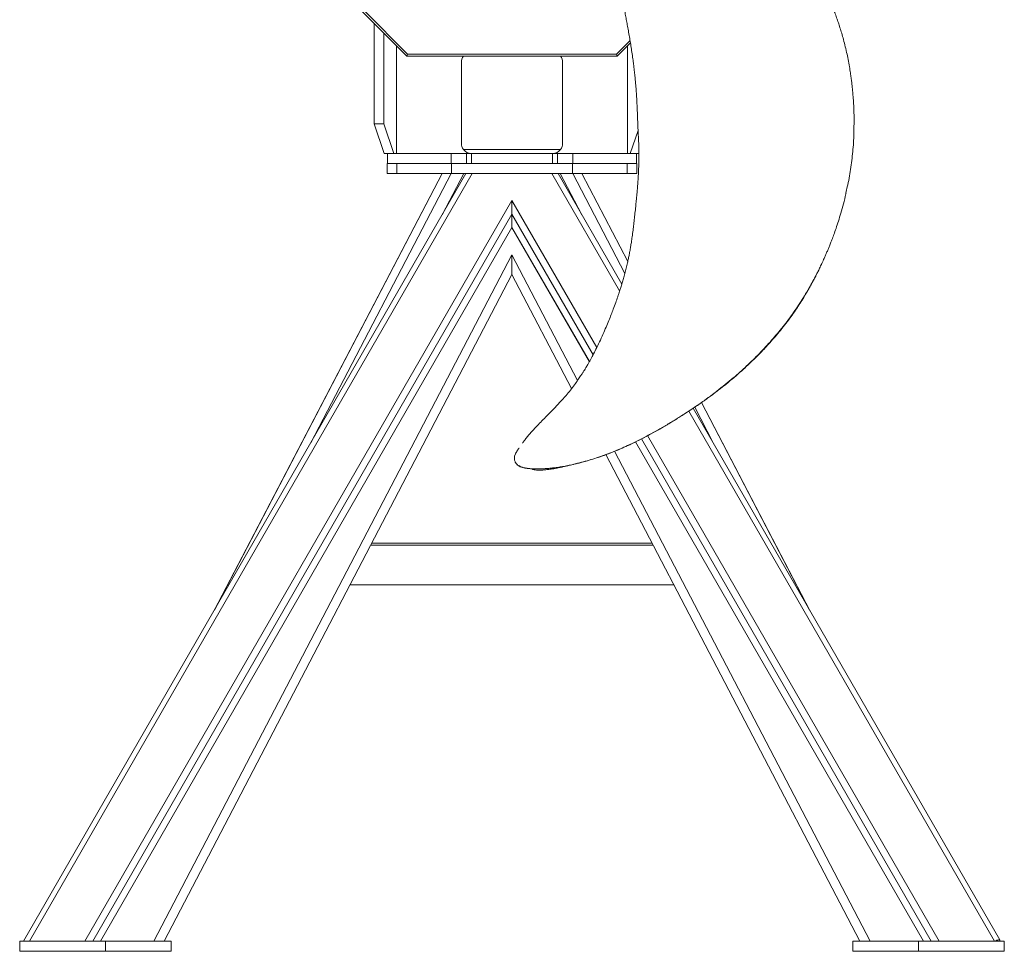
# Model space of a CAD drawing. Header units: millimetres. Extents: x 11 to 989, y 35 to 2279.
# Tile 1 of 4: x 11 to 989, y 35 to 960. Entities that reach past the tile are written whole.
import ezdxf

# ---------------------------------------------------------------- set-up
doc = ezdxf.new("R2010")
doc.units = ezdxf.units.MM

msp = doc.modelspace()

# ---------------------------------------------------------------- linework, layer by layer
at = {"color": 7, "linetype": 'Continuous', "lineweight": 15}
for p, q in [((396.27, 926.07), (353.5, 968.84)), ((351.4, 967.97), (395.4, 923.97)), ((363.03, 856.61), (363.03, 956.34)), ((372.48, 856.61), (372.48, 946.89)), ((603.53, 926.07), (617.12, 939.66)), ((385.22, 934.16), (385.22, 827.44)), ((617.55, 937.12), (604.4, 923.97)), ((614.59, 827.44), (614.59, 934.16)), ((396.27, 926.07), (395.4, 923.97)), ((395.4, 923.97), (604.4, 923.97)), ((603.53, 926.07), (396.27, 926.07)), ((603.53, 926.07), (604.4, 923.97)), ((449.6, 837.27), (449.6, 917.75)), ((550.2, 837.27), (550.2, 917.75)), ((372.48, 856.61), (363.03, 856.61)), ((363.03, 856.61), (373.01, 827.44)), ((372.48, 856.61), (382.46, 827.44)), ((839.57, 855.22), (839.58, 856.31)), ((839.71, 855.64), (839.71, 856.31)), ((625.13, 850.23), (617.34, 827.44)), ((451.61, 831.24), (548.19, 831.24)), ((376.16, 827.44), (373.01, 827.44)), ((376.16, 817.38), (376.16, 827.44)), ((439.54, 827.44), (376.16, 827.44)), ((439.54, 817.38), (439.54, 827.44)), ((457.54, 827.44), (439.54, 827.44)), ((454.63, 817.38), (454.63, 827.21)), ((454.63, 827.21), (459.66, 827.21)), ((459.66, 827.21), (540.14, 827.21)), ((459.66, 827.21), (459.66, 817.38)), ((540.14, 827.21), (545.17, 827.21)), ((540.14, 817.38), (540.14, 827.21)), ((560.26, 827.44), (542.26, 827.44)), ((545.17, 827.21), (545.17, 817.38)), ((560.26, 817.38), (560.26, 827.44)), ((623.64, 827.44), (560.26, 827.44)), ((623.64, 817.38), (623.64, 827.44)), ((625.93, 827.44), (623.64, 827.44)), ((376.03, 807.35), (376.03, 817.38)), ((376.16, 817.38), (376.03, 817.38)), ((407.45, 817.38), (376.16, 817.38)), ((385.56, 807.35), (385.56, 817.38)), ((439.72, 817.38), (407.45, 817.38)), ((560.08, 817.38), (439.72, 817.38)), ((439.72, 817.38), (439.72, 807.35)), ((560.08, 807.35), (560.08, 817.38)), ((592.35, 817.38), (560.08, 817.38)), ((623.64, 817.38), (592.35, 817.38)), ((614.24, 807.35), (614.24, 817.38)), ((623.77, 817.38), (623.64, 817.38)), ((623.77, 807.35), (623.77, 817.38)), ((454.2, 807.35), (14.63, 45.07)), ((20.62, 45.07), (460.19, 807.35)), ((430.44, 807.35), (203.99, 373.45)), ((430.5, 807.35), (204.59, 374.49)), ((439.56, 807.35), (300.06, 540.04)), ((376.03, 807.35), (385.56, 807.35)), ((385.56, 807.35), (439.72, 807.35)), ((451.95, 807.35), (430.55, 766.34)), ((439.72, 807.35), (560.08, 807.35)), ((539.61, 807.35), (606.83, 690.78)), ((608.94, 697.51), (545.6, 807.35)), ((569.25, 766.34), (547.85, 807.35)), ((560.08, 807.35), (614.24, 807.35)), ((611.98, 708.2), (560.24, 807.35)), ((614.87, 720.03), (569.3, 807.35)), ((614.89, 720.11), (569.36, 807.35)), ((614.24, 807.35), (623.77, 807.35)), ((75.67, 45.07), (499.9, 780.76)), ((499.9, 780.76), (499.9, 767.17)), ((499.9, 780.76), (584.15, 634.66)), ((83.5, 45.07), (499.9, 767.17)), ((499.9, 767.17), (499.9, 753.9)), ((499.9, 767.17), (580.48, 627.43)), ((91.16, 45.07), (499.9, 753.9)), ((91.22, 45.07), (499.9, 753.78)), ((499.9, 753.9), (499.9, 753.78)), ((499.9, 753.9), (576.77, 620.6)), ((499.9, 753.78), (576.73, 620.54)), ((499.9, 726.67), (144.18, 45.07)), ((499.9, 707.16), (499.9, 726.67)), ((565.04, 601.86), (499.9, 726.67)), ((806.45, 715.6), (806.79, 716.3)), ((154.36, 45.07), (499.9, 707.16)), ((499.9, 707.16), (559.07, 593.78)), ((795.21, 374.49), (688, 579.9)), ((795.81, 373.45), (688.05, 579.93)), ((675.6, 571.52), (979.18, 45.07)), ((984.47, 46.28), (679.94, 574.39)), ((699.75, 540.04), (681.33, 575.32)), ((622.61, 540.98), (908.58, 45.07)), ((622.66, 541.01), (908.64, 45.07)), ((628.61, 543.97), (916.3, 45.07)), ((634.62, 547.14), (924.13, 45.07)), ((502.29, 526.91), (505.63, 533.02)), ((593.25, 528.3), (845.44, 45.07)), ((855.62, 45.07), (601.71, 531.59)), ((639.15, 440.35), (360.65, 440.35)), ((640.27, 438.19), (359.53, 438.19)), ((339.08, 399.01), (660.72, 399.01)), ((10.94, 45.07), (10.94, 35.04)), ((10.94, 45.07), (96.19, 45.07)), ((96.19, 45.07), (96.19, 35.04)), ((96.19, 45.07), (161.39, 45.07)), ((161.39, 45.07), (161.39, 35.04)), ((838.41, 45.07), (838.41, 35.04)), ((838.41, 45.07), (903.61, 45.07)), ((903.61, 45.07), (903.61, 35.04)), ((903.61, 45.07), (988.86, 45.07)), ((984.52, 45.07), (984.52, 46.08)), ((988.86, 45.07), (988.86, 35.04)), ((10.94, 35.04), (96.19, 35.04)), ((96.19, 35.04), (161.39, 35.04)), ((838.41, 35.04), (903.61, 35.04)), ((903.61, 35.04), (988.86, 35.04))]:
    msp.add_line(p, q, dxfattribs=at)
at = {"color": 7, "linetype": 'Continuous', "lineweight": 15, "flags": 128}
msp.add_lwpolyline([(984.52, 46.08), (984.42, 46.34), (984.14, 46.5), (983.68, 46.53), (983.07, 46.45), (982.31, 46.25), (981.44, 45.95), (980.5, 45.55), (979.51, 45.07)], dxfattribs=at)
at = {"color": 7, "linetype": 'Continuous', "lineweight": 15}
for centre, start, end in [((459.66, 917.75), 141.80836, 180), ((540.14, 917.75), 0, 38.19164), ((459.66, 837.27), 180, 216.8699), ((459.66, 837.27), 216.8699, 270), ((540.14, 837.27), 270, 323.1301), ((540.14, 837.27), 323.1301, 0)]:
    msp.add_arc(centre, 10.06, start, end, dxfattribs=at)
for points, knots in [([(574.59, 1046.61), (575.96, 1045.69), (578.53, 1043.97), (581.89, 1041.08), (584.76, 1038.25), (587.27, 1035.45), (589.43, 1032.74), (591.18, 1030.31), (592.62, 1028.15), (593.92, 1026.06), (595.24, 1023.79), (596.88, 1020.73), (598.83, 1016.71), (600.99, 1011.57), (603.1, 1005.77), (605.11, 999.32), (606.97, 992.36), (608.69, 984.93), (610.22, 977.53), (611.55, 970.55), (612.68, 964.47), (613.71, 958.94), (614.72, 953.44), (615.77, 947.59), (616.81, 941.59), (617.82, 935.52), (618.79, 929.3), (619.68, 923.12), (620.42, 917.48), (621.06, 912.27), (621.66, 907.06), (622.21, 901.7), (622.68, 896.69), (623.05, 892.33), (623.36, 888.25), (623.63, 884.22), (623.85, 880.29), (624.03, 876.81), (624.18, 873.55), (624.32, 870.12), (624.48, 866.14), (624.65, 861.62), (624.85, 856.45), (625.09, 850.98), (625.35, 845.76), (625.57, 841.36), (625.72, 837.9), (625.82, 834.86), (625.9, 831.55), (625.94, 827.72), (625.93, 823.7), (625.88, 820.29), (625.82, 817.27), (625.74, 814.24), (625.61, 810.71), (625.45, 807.1), (625.25, 803.53), (625.05, 800.2), (624.81, 796.87), (624.56, 793.6), (624.25, 790.07), (623.89, 786.12), (623.43, 781.45), (622.87, 775.96), (622.23, 769.73), (621.55, 763.3), (620.86, 757.09), (620.11, 750.9), (619.32, 744.95), (618.51, 739.4), (617.85, 735.35), (617.33, 732.32), (616.87, 729.76), (616.28, 726.66), (615.51, 722.88), (614.54, 718.44), (613.35, 713.42), (612.02, 708.25), (610.66, 703.33), (609.31, 698.69), (608.04, 694.53), (606.88, 690.91), (605.87, 687.82), (604.59, 684.05), (602.81, 678.98), (600.66, 673.13), (598.36, 667.16), (595.99, 661.2), (593.28, 654.64), (590.22, 647.55), (586.88, 640.22), (583.51, 633.26), (580.38, 627.17), (577.87, 622.54), (575.98, 619.19), (574.7, 616.98), (573.78, 615.43), (573.07, 614.23), (572.3, 612.96), (571.24, 611.24), (569.81, 608.97), (567.84, 605.94), (565.23, 602.09), (561.87, 597.38), (557.94, 592.23), (553.04, 586.26), (547.42, 580.01), (541.42, 573.72), (535.93, 568.14), (530.89, 563.04), (526.41, 558.46), (522.35, 554.18), (518.84, 550.35), (516.2, 547.32), (514.31, 545.05), (512.77, 543.14), (511.47, 541.31), (510.68, 540.12), (510.45, 539.77)], [0, 0, 0, 0, 0.009308, 0.017348, 0.024572, 0.031502, 0.038048, 0.043559, 0.047915, 0.052273, 0.057046, 0.062241, 0.071269, 0.08141, 0.092654, 0.104955, 0.118224, 0.131853, 0.146446, 0.15932, 0.170502, 0.180016, 0.189902, 0.200876, 0.2123, 0.223021, 0.234283, 0.246465, 0.256919, 0.265136, 0.274954, 0.285339, 0.294371, 0.302267, 0.309035, 0.316616, 0.324183, 0.330354, 0.335559, 0.341883, 0.348977, 0.35713, 0.366446, 0.377003, 0.386829, 0.394793, 0.400918, 0.405621, 0.411296, 0.418928, 0.426446, 0.433073, 0.437435, 0.442796, 0.449549, 0.456586, 0.462431, 0.468939, 0.474673, 0.480539, 0.486781, 0.49391, 0.50206, 0.512232, 0.523834, 0.536012, 0.547336, 0.557731, 0.569795, 0.579942, 0.588135, 0.5921, 0.596583, 0.602278, 0.609234, 0.617499, 0.626951, 0.637181, 0.64647, 0.654651, 0.663367, 0.670082, 0.67526, 0.681002, 0.691664, 0.704394, 0.714803, 0.726382, 0.73919, 0.753285, 0.768287, 0.782849, 0.795252, 0.805376, 0.811417, 0.816098, 0.819222, 0.821201, 0.823664, 0.827312, 0.832157, 0.838212, 0.846925, 0.857373, 0.869557, 0.882113, 0.899301, 0.915166, 0.929379, 0.94202, 0.954425, 0.964675, 0.974735, 0.983562, 0.987398, 0.991558, 0.99747, 1, 1, 1, 1]), ([(839.71, 856.31), (839.7, 858.28), (839.7, 862.58), (839.52, 869.4), (839.19, 876.59), (838.75, 883.33), (838.26, 889), (837.79, 893.73), (837.31, 898.04), (836.74, 902.57), (836.01, 907.72), (835.04, 913.82), (833.79, 920.62), (832.27, 927.88), (830.58, 934.99), (828.75, 941.82), (826.96, 947.95), (825.27, 953.35), (823.59, 958.42), (821.86, 963.38), (819.97, 968.55), (817.86, 974.1), (815.48, 980.1), (813.76, 984.25), (812.89, 986.35)], [0, 0, 0, 0, 0.043892, 0.096462, 0.152618, 0.205261, 0.247735, 0.280038, 0.311693, 0.345047, 0.382096, 0.428164, 0.483566, 0.53686, 0.594438, 0.64753, 0.695241, 0.737582, 0.774555, 0.815265, 0.855498, 0.898121, 0.948667, 1, 1, 1, 1]), ([(831.5, 788.03), (831.99, 790.05), (833.88, 797.8), (836.25, 811.51), (838.47, 829.11), (839.58, 843.71), (839.58, 852.42), (839.57, 855.22)], [0, 0, 0, 0, 0.091872, 0.353429, 0.614841, 0.876246, 1, 1, 1, 1]), ([(806.78, 716.28), (807.29, 717.36), (808.18, 719.26), (809.31, 721.76), (810.18, 723.7), (810.92, 725.36), (811.65, 727.01), (812.38, 728.7), (813.32, 730.9), (814.49, 733.71), (815.99, 737.39), (817.7, 741.78), (819.68, 747.06), (821.86, 753.25), (824.21, 760.38), (826.67, 768.45), (829.13, 777.51), (830.83, 784.13), (831.59, 787.76), (831.65, 788.02)], [0, 0, 0, 0, 0.046764, 0.082427, 0.107602, 0.130663, 0.154355, 0.178679, 0.203633, 0.248823, 0.298764, 0.360626, 0.434762, 0.521173, 0.619856, 0.730815, 0.854059, 0.989588, 1, 1, 1, 1]), ([(520.07, 513.96), (520.11, 513.91), (520.22, 513.76), (520.6, 513.56), (521.48, 513.26), (523.19, 513), (525.96, 512.83), (529.55, 512.88), (533.54, 513.18), (537.94, 513.71), (542.38, 514.44), (546.7, 515.3), (550.4, 516.12), (553.66, 516.9), (556.62, 517.62), (559.58, 518.29), (562.84, 519.02), (567.97, 520.28), (574.48, 522.04), (582.01, 524.34), (589.75, 526.94), (598.11, 530.05), (607.35, 533.84), (617.05, 538.2), (627.32, 543.22), (637.34, 548.51), (647.05, 553.95), (656.26, 559.35), (665.27, 564.85), (673.6, 570.16), (680.72, 574.88), (686.72, 578.99), (691.68, 582.48), (695.97, 585.58), (699.29, 588.04), (702.02, 590.09), (704.52, 592), (707.49, 594.3), (710.98, 597.06), (716.06, 601.17), (722.31, 606.42), (729.29, 612.58), (735.58, 618.39), (741.34, 623.96), (746.53, 629.18), (751.47, 634.36), (756.32, 639.66), (761.4, 645.46), (766.67, 651.78), (771.93, 658.44), (776.88, 665.08), (781.28, 671.34), (785.25, 677.29), (788.77, 682.85), (791.94, 688.12), (794.16, 691.95), (795.66, 694.62), (796.66, 696.44), (797.93, 698.76), (799.59, 701.87), (801.67, 705.87), (804.02, 710.53), (805.63, 713.89), (806.45, 715.6)], [0, 0, 0, 0, 0.00077, 0.002249, 0.004286, 0.010175, 0.018639, 0.029816, 0.042178, 0.053668, 0.068136, 0.080569, 0.090889, 0.100035, 0.108355, 0.115711, 0.124577, 0.135785, 0.159628, 0.180784, 0.201284, 0.227405, 0.254733, 0.283832, 0.315137, 0.348701, 0.376705, 0.406184, 0.435822, 0.462626, 0.48646, 0.50518, 0.521522, 0.535595, 0.547957, 0.554993, 0.563255, 0.573386, 0.585386, 0.599256, 0.626232, 0.651358, 0.67444, 0.69547, 0.716018, 0.733933, 0.753269, 0.774021, 0.796186, 0.81974, 0.842551, 0.863169, 0.881604, 0.900455, 0.916445, 0.931388, 0.936313, 0.941292, 0.948203, 0.957735, 0.969891, 0.984678, 1, 1, 1, 1]), ([(540.24, 515.04), (541.84, 515.21), (546.85, 515.75), (557.09, 517.68), (570.75, 520.94), (585.78, 525.55), (600.38, 530.95), (616.15, 537.72), (633.07, 546.09), (651.14, 556.17), (668.94, 567), (686.4, 578.63), (703.4, 591.07), (718.95, 603.64), (733.06, 616.21), (745.76, 628.64), (757.82, 641.65), (769.19, 655.25), (779.78, 669.43), (789.34, 683.88), (797.85, 698.56), (803.82, 709.83), (806.77, 716.4), (807.45, 717.92)], [0, 0, 0, 0, 0.014497, 0.045632, 0.092414, 0.138463, 0.183826, 0.228741, 0.288283, 0.347804, 0.407563, 0.467543, 0.527659, 0.587841, 0.63841, 0.688957, 0.739451, 0.789879, 0.840254, 0.890622, 0.938152, 0.985736, 1, 1, 1, 1]), ([(505.57, 532.94), (505.28, 532.44), (504.7, 531.46), (503.87, 529.92), (503.1, 528.47), (502.61, 527.52), (502.39, 527.08)], [0, 0, 0, 0, 0.269463, 0.532098, 0.785591, 1, 1, 1, 1]), ([(506.91, 534.77), (506.81, 534.65), (506.28, 533.97), (505.88, 533.39), (505.56, 532.93)], [0, 0, 0, 0, 0.188858, 1, 1, 1, 1]), ([(502.29, 526.91), (502.29, 526.91), (502.29, 526.95), (502.29, 526.95), (502.29, 526.95), (502.29, 526.92), (502.29, 526.91)], [0, 0, 0, 0, 0.0275562, 0.5741665, 0.7986482, 1, 1, 1, 1]), ([(502.29, 526.91), (502.29, 526.9), (502.29, 526.87), (502.29, 526.79), (502.3, 526.7), (502.3, 526.54), (502.3, 526.29), (502.3, 525.46), (502.31, 524.29), (502.31, 523.15), (502.31, 522.84), (502.31, 522.77)], [0, 0, 0, 0, 0.0163807, 0.0323404, 0.0494124, 0.0688688, 0.1165568, 0.1776981, 0.5244737, 0.8870584, 1, 1, 1, 1]), ([(502.31, 522.78), (502.5, 522.29), (502.79, 521.52), (503.22, 520.68), (503.45, 520.36), (503.48, 520.3)], [0, 0, 0, 0, 0.5861809, 0.9273602, 1, 1, 1, 1]), ([(503.4, 520.47), (503.43, 520.37), (503.52, 520.15), (503.68, 519.98), (503.77, 519.89)], [0, 0, 0, 0, 0.435433, 1, 1, 1, 1]), ([(503.48, 520.3), (503.6, 520.13), (503.85, 519.74), (504.42, 519.08), (505.27, 518.27), (506.49, 517.37), (508.15, 516.42), (510.02, 515.67), (512, 515.14), (514, 514.79), (516.35, 514.49), (519.2, 514.24), (522.35, 514.11), (525.49, 514.09), (528.16, 514.13), (530.28, 514.2), (532.05, 514.28), (533.46, 514.34), (534.32, 514.41), (534.6, 514.43)], [0, 0, 0, 0, 0.020396, 0.045686, 0.085445, 0.136018, 0.196537, 0.275676, 0.333937, 0.392903, 0.465186, 0.550847, 0.649442, 0.743205, 0.824071, 0.879277, 0.925913, 0.976495, 1, 1, 1, 1]), ([(504.17, 519.39), (504.47, 518.98), (505.25, 517.93), (507.01, 516.73), (509.23, 515.74), (512.21, 514.97), (515.97, 514.47), (520.49, 514.12), (524.45, 513.96), (526.96, 514.09), (527.87, 514.14)], [0, 0, 0, 0, 0.066207, 0.170706, 0.273011, 0.375586, 0.548644, 0.723442, 0.900065, 1, 1, 1, 1]), ([(534.14, 514.39), (534.39, 514.4), (536.39, 514.48), (538.45, 514.78), (540.24, 515.04)], [0, 0, 0, 0, 0.127122, 1, 1, 1, 1]), ([(534.6, 514.43), (535.23, 514.47), (537.1, 514.61), (538.99, 514.82), (540.23, 514.96)], [0, 0, 0, 0, 0.338709, 1, 1, 1, 1])]:
    msp.add_open_spline(points, degree=3, knots=knots, dxfattribs=at)

doc.saveas('drawing.dxf')
